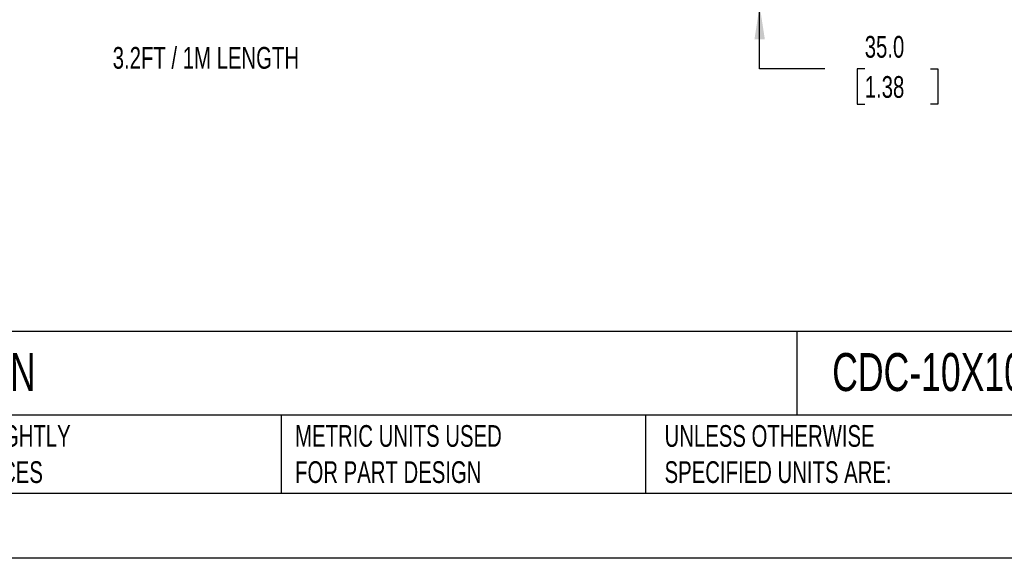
# Model space of a CAD drawing. Header units: millimetres. Extents: x 0 to 1676, y 0 to 1295.
# Tile 2 of 11: x 480 to 1056, y 0 to 315. Entities that reach past the tile are written whole.
import ezdxf

# ---------------------------------------------------------------- set-up
doc = ezdxf.new("R2010")
doc.units = ezdxf.units.MM
doc.header["$LTSCALE"] = 6
doc.layers.add('DIMENSIONS', color=140, linetype='Continuous', lineweight=25)
doc.layers.add('TEXT', color=140, linetype='Continuous', lineweight=25)
doc.styles.add('SLDTEXTSTYLE0', font='TXT', dxfattribs={"width": 0.7})
doc.dimstyles.new('SLDDIMSTYLE1', dxfattribs={"dimtxt": 12.948047, "dimasz": 19.812, "dimexe": 0, "dimexo": 0.0625, "dimgap": 3.237012, "dimtad": 0, "dimtih": 1, "dimtoh": 1, "dimdec": 1, "dimrnd": 1e-09, "dimzin": 4, "dimdsep": 46, "dimtxsty": 'SLDTEXTSTYLE0', "dimsah": 1, "dimcen": 0.09, "dimadec": 0, "dimazin": 1, "dimtfac": 1, "dimtdec": 1, "dimtmove": 0, "dimatfit": 0, "dimfxl": 0, "dimfrac": 2, "dimtolj": 1, "dimtzin": 12, "dimarcsym": 0})

# ---------------------------------------------------------------- blocks, each defined once
blk = doc.blocks.new('_D_3')
at = {"layer": 'DIMENSIONS'}
for p, q in [((912.82, 358.46), (912.82, 396.56)), ((710.89, 358.46), (931.87, 358.46)), ((718.89, 323.46), (931.87, 323.46)), ((912.82, 286.43), (912.82, 323.46)), ((950.92, 286.43), (912.82, 286.43)), ((974.27, 286.43), (969.92, 286.43)), ((969.92, 286.43), (969.92, 265.85)), ((1012.74, 286.43), (1017.09, 286.43)), ((1017.09, 286.43), (1017.09, 265.85)), ((969.92, 265.85), (974.27, 265.85)), ((1017.09, 265.85), (1012.74, 265.85))]:
    blk.add_line(p, q, dxfattribs=at)
for points in [[(912.82, 358.46), (915.87, 378.27), (909.77, 378.27)], [(912.82, 323.46), (909.77, 303.65), (915.87, 303.65)]]:
    blk.add_solid(points, dxfattribs=at)
at = {"layer": 'DIMENSIONS', "char_height": 12.7, "attachment_point": 1, "style": 'SLDTEXTSTYLE0'}
for s, insert in [('35.0', (974.27, 305.7)), ('1.38', (974.27, 282.22))]:
    blk.add_mtext(s, dxfattribs=dict(at, insert=insert))

msp = doc.modelspace()

# ---------------------------------------------------------------- linework, layer by layer
at = {"color": 7, "linetype": 'Continuous'}
msp.add_line((1676.41, 0.02), (0.01, 0.02), dxfattribs=at)
at = {"layer": 'TEXT'}
for p, q in [((1638.3, 132.76), (38.1, 132.76)), ((934.55, 132.76), (934.55, 83.82)), ((1638.3, 83.82), (38.1, 83.82)), ((632.91, 83.82), (632.91, 38.1)), ((845.99, 83.82), (845.99, 38.1)), ((38.1, 38.1), (1638.3, 38.1))]:
    msp.add_line(p, q, dxfattribs=at)

# ---------------------------------------------------------------- texts
at = {"layer": 'DIMENSIONS', "insert": (534.44, 299.25), "char_height": 12.7, "attachment_point": 1, "style": 'SLDTEXTSTYLE0'}
msp.add_mtext('3.2FT / 1M LENGTH', dxfattribs=at)
at = {"layer": 'TEXT', "attachment_point": 1, "style": 'SLDTEXTSTYLE0'}
for s, insert, char_height in [('MURRPLASTIK MP3000 CABLE DRAG CHAIN', (47.79, 120.14), 22.225), ('CDC-10X10R79N', (955.25, 120.14), 22.225), ("PART DIMENSIONS MAY DIFFER SLIGHTLY ^JDUE TO MANUFACTURER'S VARIANCES", (263.48, 77.98), 12.7), ('METRIC UNITS USED ^JFOR PART DESIGN', (641.12, 77.98), 12.7), ('UNLESS OTHERWISE ^JSPECIFIED UNITS ARE:', (857.21, 77.98), 12.7)]:
    msp.add_mtext(s, dxfattribs=dict(at, insert=insert, char_height=char_height))

# ---------------------------------------------------------------- dimensions: what is measured, and where the dimension line sits
at = {"layer": 'DIMENSIONS'}
dim = msp.add_linear_dim(base=(912.82, 323.46), p1=(703.27, 358.46), p2=(711.27, 323.46), angle=90, dimstyle='SLDDIMSTYLE1', dxfattribs=at)
dim.commit()
dim.dimension.update_dxf_attribs({"geometry": '_D_3', "text_midpoint": (912.82, 286.43), "dimtype": 160})

doc.saveas('drawing.dxf')
